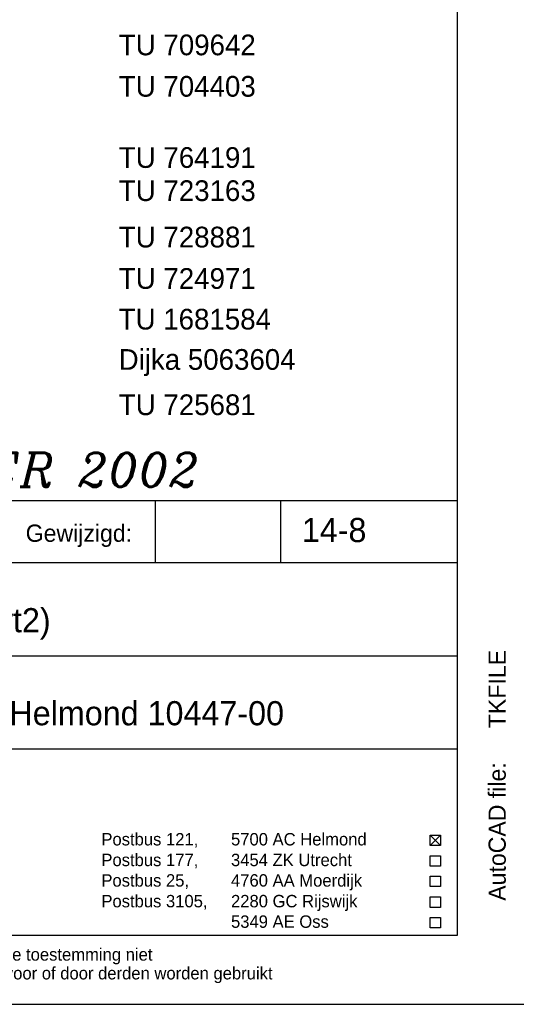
# Model space of a CAD drawing. Extents: x -33748 to 12452, y -14932 to 2888.
# Tile 28 of 194: x -26818 to -25378, y -14932 to -12079. Entities that reach past the tile are written whole.
import ezdxf

# ---------------------------------------------------------------- set-up
doc = ezdxf.new("R2010")
doc.units = 0
doc.header["$LTSCALE"] = 20
for name, color, linetype in [('00KAD025', 2, 'CONTINUOUS'), ('00KAD070', 5, 'CONTINUOUS'), ('BL$2----', 7, 'CONTINUOUS'), ('SANITAIR', 7, 'CONTINUOUS'), ('TUNR', 1, 'CONTINUOUS'), ('WL561---', 4, 'CONTINUOUS')]:
    doc.layers.add(name, color=color, linetype=linetype)
doc.styles.add('BURO-018', font='BUROFONT.shx', dxfattribs={"height": 36})
doc.styles.add('BURO-025', font='BUROFONT.shx', dxfattribs={"height": 50})
doc.styles.add('BURO-035', font='BUROFONT.shx', dxfattribs={"height": 70})
doc.styles.add('ITALICC', font='italicc', dxfattribs={"width": 10, "height": 10})

# ---------------------------------------------------------------- blocks, each defined once
blk = doc.blocks.new('A4-VER')
at = {"layer": '00KAD025', "linetype": 'CONTINUOUS'}
blk.add_line((0, 0), (210, 0), dxfattribs=at)
at = {"layer": '00KAD070', "linetype": 'CONTINUOUS'}
for p, q in [((200, 10), (200, 287)), ((10, 10), (200, 10))]:
    blk.add_line(p, q, dxfattribs=at)

msp = doc.modelspace()

# ---------------------------------------------------------------- linework, layer by layer
at = {"layer": 'SANITAIR', "color": 1}
for p, q in [((-28148.0224, -13471.81975), (-25548.0224, -13471.81975)), ((-26424.2335, -13651.81975), (-26424.2335, -13471.81975)), ((-26060.49925, -13651.81975), (-26060.49925, -13471.81975)), ((-25548.0224, -14731.81975), (-25548.0224, -13471.81975)), ((-28148.0224, -13651.81975), (-25548.0224, -13651.81975)), ((-28148.0224, -13921.81975), (-25548.0224, -13921.81975)), ((-28148.0224, -14191.81975), (-25548.0224, -14191.81975)), ((-25628.0224, -14441.53221), (-25598.0224, -14471.53221)), ((-25628.0224, -14471.53221), (-25598.0224, -14441.53221)), ((-25628.0224, -14441.53221), (-25598.0224, -14441.53221)), ((-25628.0224, -14471.53221), (-25628.0224, -14441.53221)), ((-25598.0224, -14441.53221), (-25598.0224, -14471.53221)), ((-25598.0224, -14471.53221), (-25628.0224, -14471.53221)), ((-25628.0224, -14531.53221), (-25628.0224, -14501.53221)), ((-25628.0224, -14501.53221), (-25598.0224, -14501.53221)), ((-25598.0224, -14501.53221), (-25598.0224, -14531.53221)), ((-25598.0224, -14531.53221), (-25628.0224, -14531.53221)), ((-25628.0224, -14590.85915), (-25628.0224, -14560.85915)), ((-25628.0224, -14560.85915), (-25598.0224, -14560.85915)), ((-25598.0224, -14560.85915), (-25598.0224, -14590.85915)), ((-25598.0224, -14590.85915), (-25628.0224, -14590.85915)), ((-25628.0224, -14650.85915), (-25628.0224, -14620.85915)), ((-25628.0224, -14620.85915), (-25598.0224, -14620.85915)), ((-25598.0224, -14620.85915), (-25598.0224, -14650.85915)), ((-25598.0224, -14650.85915), (-25628.0224, -14650.85915)), ((-25628.0224, -14680.18609), (-25598.0224, -14680.18609)), ((-25628.0224, -14710.18609), (-25628.0224, -14680.18609)), ((-25598.0224, -14680.18609), (-25598.0224, -14710.18609)), ((-25598.0224, -14710.18609), (-25628.0224, -14710.18609))]:
    msp.add_line(p, q, dxfattribs=at)

# ---------------------------------------------------------------- block references
at = {"layer": 'BL$2----', "xscale": 20, "yscale": 20, "zscale": 20}
msp.add_blockref('A4-VER', (-29548.0224, -14931.81975), dxfattribs=at)

# ---------------------------------------------------------------- texts
at = {"layer": 'SANITAIR', "color": 3, "style": 'BURO-035'}
for s, p in [('14-8', (-25999.64978, -13592.66931)), ('Wastafelcombinatie (code wt2)', (-28007.76598, -13853.94205)), ('opleidingscentrum KM-laan Helmond 10447-00', (-28007.76598, -14123.42628))]:
    msp.add_text(s, height=70, dxfattribs=at).set_placement(p)
at = {"layer": 'SANITAIR', "color": 1}
for s, height, style, p in [('Gewijzigd:', 50, 'BURO-025', (-26800.28294, -13591.81975)), ('Postbus 121, ', 36, 'BURO-018', (-26580.88927, -14471.53221)), ('5700 AC Helmond', 36, 'BURO-018', (-26204.99924, -14471.53221)), ('Postbus 177, ', 36, 'BURO-018', (-26580.88927, -14531.53221)), ('3454 ZK Utrecht', 36, 'BURO-018', (-26204.99924, -14531.53221)), ('Postbus 25, ', 36, 'BURO-018', (-26580.88927, -14590.85915)), ('4760 AA Moerdijk', 36, 'BURO-018', (-26204.99924, -14590.85915)), ('Postbus 3105,', 36, 'BURO-018', (-26580.88927, -14650.85915)), ('2280 GC Rijswijk', 36, 'BURO-018', (-26204.99924, -14650.85915)), ('5349 AE Oss', 36, 'BURO-018', (-26204.99924, -14710.18609)), ('Deze tekening blijft eigendom en mag zonder onze schriftelijke toestemming niet', 36, 'BURO-018', (-28148.0224, -14805.29347)), ('gekopieerd of aan derden ter inzage worden gegeven, noch voor of door derden worden gebruikt', 36, 'BURO-018', (-28148.0224, -14859.67362))]:
    msp.add_text(s, height=height, dxfattribs=dict(at, style=style)).set_placement(p)
at = {"layer": 'SANITAIR', "color": 1, "style": 'BURO-025'}
msp.add_text('AutoCAD file:', height=50, rotation=90, dxfattribs=at).set_placement((-25408.35226, -14631.81975))
msp.add_attdef('TKFILE', (-25408.35226, -14131.81975), '', height=50, rotation=90, dxfattribs=at)
at = {"layer": 'TUNR', "color": 1}
for s, height, p in [('TU 709642', 60.000004, (-26530.24882, -12182.08959)), ('TU 704403', 60.000004, (-26530.24882, -12302.08959)), ('TU 764191', 60.000004, (-26530.24882, -12508.35796)), ('TU 723163', 60.000004, (-26530.24882, -12604.35982)), ('TU 728881', 60.000004, (-26530.24882, -12738.85473)), ('TU 724971', 60.000004, (-26530.24882, -12858.85473)), ('TU 1681584', 60.000004, (-26530.73494, -12976.69875)), ('Dijka 5063604', 60.0000038, (-26530.73494, -13093.42593)), ('TU 725681', 60.000004, (-26530.24882, -13224.73327))]:
    msp.add_text(s, height=height, dxfattribs=at).set_placement(p)
at = {"layer": 'WL561---', "color": 5, "linetype": 'CONTINUOUS', "style": 'ITALICC'}
msp.add_text('REVISIE DECEMBER 2002', height=97.8432, dxfattribs=at).set_placement((-28153.94276, -13432.07653))

doc.saveas('drawing.dxf')
